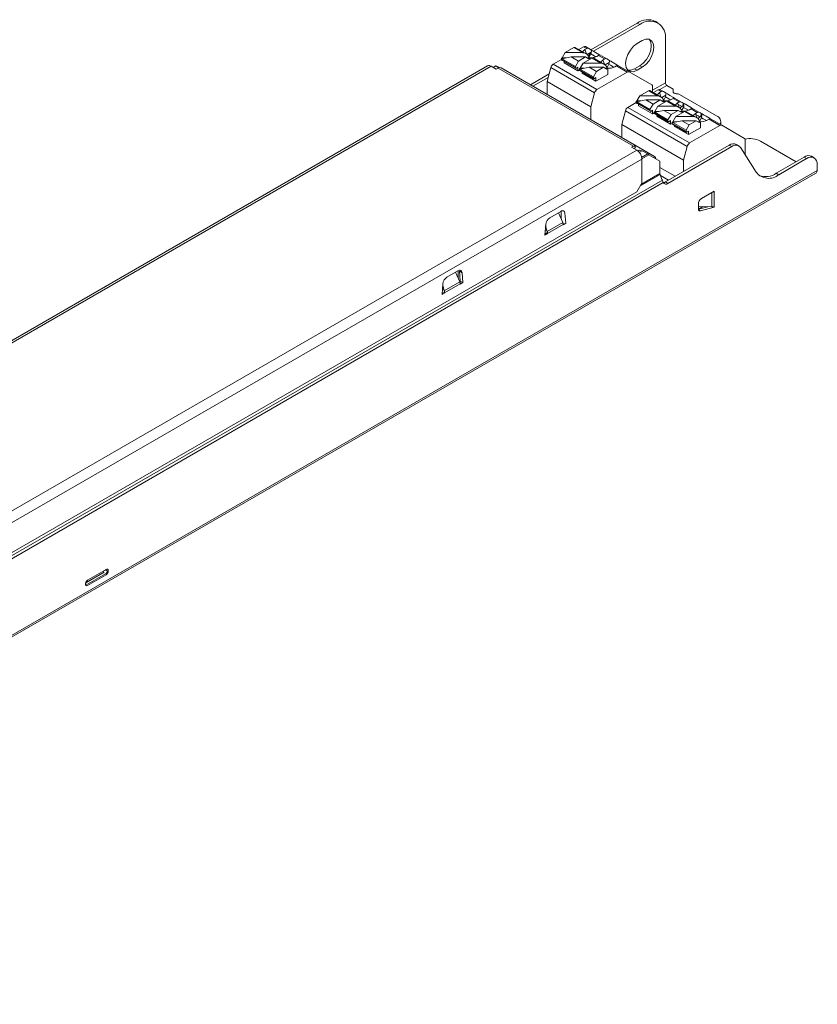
# Model space of a CAD drawing. Header units: millimetres. Extents: x -68 to 151, y -217 to -82.
# Tile 2 of 2: x 42 to 151, y -217 to -82. Entities that reach past the tile are written whole.
import ezdxf

# ---------------------------------------------------------------- set-up
doc = ezdxf.new("R2010")
doc.units = ezdxf.units.MM

msp = doc.modelspace()

# ---------------------------------------------------------------- linework, layer by layer
at = {"color": 7, "linetype": 'Continuous', "lineweight": 15}
for p, q in [((126.42, -82.22), (120.07, -85.88)), ((126.78, -82.42), (120.42, -86.09)), ((126.42, -82.22), (126.78, -82.42)), ((129.27, -82.17), (128.92, -81.97)), ((130.31, -84.46), (130.31, -90.42)), ((116.53, -86.28), (116.13, -87)), ((117.72, -85.59), (116.53, -86.28)), ((118.92, -86.28), (116.53, -86.28)), ((118.92, -86.28), (117.72, -85.59)), ((119.4, -86.42), (117.92, -85.57)), ((118.41, -85.85), (119.06, -85.47)), ((119.24, -85.86), (119.49, -85.72)), ((119.78, -85.72), (119.31, -85.45)), ((119.96, -86.4), (119.75, -86.76)), ((119.79, -85.72), (120.15, -85.93)), ((119.97, -86.29), (119.96, -86.4)), ((121.31, -86.6), (122.26, -87.15)), ((114.89, -87.88), (116.03, -87.22)), ((114.89, -87.88), (120.9, -91.35)), ((116.13, -87), (116.03, -87.06)), ((116.07, -87.32), (117.98, -88.42)), ((116.13, -87.12), (117.38, -86.86)), ((116.68, -87), (116.13, -87)), ((116.38, -87.26), (116.38, -87.43)), ((116.38, -87.5), (116.38, -87.67)), ((118.29, -88.78), (116.38, -87.67)), ((119.35, -86.86), (117.38, -86.86)), ((118.36, -87.43), (117.38, -86.86)), ((117.94, -88.16), (118.36, -87.43)), ((118.36, -87.43), (119.35, -86.86)), ((119, -87.71), (118.6, -88.43)), ((120.2, -87.02), (119, -87.71)), ((121.4, -87.71), (119, -87.71)), ((119.35, -86.86), (119.75, -87.12)), ((119.89, -87), (119.57, -87)), ((119.89, -87), (119.75, -86.76)), ((119.75, -87.12), (119.92, -87.02)), ((119.92, -87.02), (119.89, -87)), ((119.92, -87.18), (119.92, -87.02)), ((121.4, -87.71), (120.2, -87.02)), ((121.87, -87.85), (120.4, -87)), ((121.11, -86.66), (120.87, -86.8)), ((121.96, -87.15), (121.11, -86.66)), ((121.72, -87.29), (121.96, -87.15)), ((122.03, -87.96), (122.6, -87.64)), ((122.26, -87.15), (122.62, -87.36)), ((122.53, -87.88), (122.29, -88.3)), ((105.87, -88.1), (-43.83, -174.52)), ((106.37, -88.15), (-43.33, -174.57)), ((106.37, -88.15), (107.07, -88.56)), ((106.63, -88.3), (107.02, -88.08)), ((107.52, -88.34), (107.02, -88.08)), ((107.02, -88.08), (107.37, -88.38)), ((107.33, -88.41), (125.91, -99.13)), ((107.73, -88.37), (126.31, -99.09)), ((114.33, -89.2), (111.75, -90.69)), ((114.05, -90.25), (114.55, -88.34)), ((120.56, -91.81), (114.55, -88.34)), ((118.29, -88.78), (118.29, -88.29)), ((118.5, -88.65), (118.29, -88.78)), ((118.6, -88.43), (118.5, -88.49)), ((120.41, -89.59), (118.5, -88.49)), ((118.5, -88.49), (118.5, -88.65)), ((120.41, -89.75), (118.5, -88.65)), ((118.54, -88.74), (120.45, -89.85)), ((118.6, -88.55), (119.85, -88.29)), ((119.16, -88.43), (118.6, -88.43)), ((118.86, -88.92), (118.86, -89.1)), ((120.76, -90.2), (118.86, -89.1)), ((121.82, -88.29), (119.85, -88.29)), ((120.84, -88.86), (119.85, -88.29)), ((120.41, -89.59), (120.84, -88.86)), ((122.39, -89.27), (120.76, -90.2)), ((120.84, -88.86), (121.82, -88.29)), ((125.07, -88.94), (120.9, -91.35)), ((121.82, -88.29), (122.22, -88.55)), ((122.36, -88.43), (122.04, -88.43)), ((122.22, -88.55), (122.39, -88.45)), ((122.36, -88.43), (122.23, -88.19)), ((122.39, -88.45), (122.36, -88.43)), ((122.39, -89.27), (122.39, -88.45)), ((123.35, -88.22), (123.59, -88.08)), ((123.59, -88.08), (125.07, -88.94)), ((123.79, -88.03), (125.32, -88.92)), ((125.32, -88.92), (128.44, -90.72)), ((114.2, -89.68), (112.1, -90.89)), ((114.05, -90.25), (120.06, -93.71)), ((114.05, -92.02), (114.05, -90.25)), ((120.41, -89.75), (120.41, -89.59)), ((120.76, -90.2), (120.76, -89.71)), ((120.56, -91.81), (120.06, -93.71)), ((127.98, -91.51), (126.78, -92.2)), ((129.17, -92.2), (127.98, -91.51)), ((129.65, -92.34), (128.18, -91.49)), ((128.54, -91.7), (128.54, -90.95)), ((128.66, -91.77), (129.32, -91.39)), ((129.74, -91.64), (129.32, -91.39)), ((129.5, -91.78), (129.74, -91.64)), ((129.57, -91.37), (130.04, -91.64)), ((130.04, -91.64), (130.4, -91.85)), ((130.52, -90.79), (131.37, -91.28)), ((131.37, -91.28), (131.37, -91.65)), ((132.23, -92.02), (137.35, -94.97)), ((125.14, -93.8), (126.28, -93.14)), ((126.38, -92.92), (126.28, -92.98)), ((128.19, -94.08), (126.28, -92.98)), ((126.28, -92.98), (126.28, -93.14)), ((126.78, -92.2), (126.38, -92.92)), ((126.38, -93.04), (127.63, -92.78)), ((126.94, -92.92), (126.38, -92.92)), ((126.63, -93.35), (126.63, -93.59)), ((129.17, -92.2), (126.78, -92.2)), ((129.6, -92.78), (127.63, -92.78)), ((128.61, -93.35), (127.63, -92.78)), ((128.19, -94.08), (128.61, -93.35)), ((128.61, -93.35), (129.6, -92.78)), ((130.45, -92.94), (129.26, -93.63)), ((129.6, -92.78), (130, -93.04)), ((130.38, -92.13), (129.81, -92.45)), ((130.14, -92.92), (129.82, -92.92)), ((130, -93.04), (130.17, -92.94)), ((130.14, -92.92), (130.01, -92.68)), ((130.07, -92.79), (130.31, -92.37)), ((130.17, -92.94), (130.14, -92.92)), ((130.17, -93.1), (130.17, -92.94)), ((131.65, -93.63), (130.45, -92.94)), ((132.13, -93.77), (130.65, -92.92)), ((132.21, -93.06), (131.37, -92.57)), ((131.56, -92.52), (132.52, -93.07)), ((132.76, -93.21), (132.7, -93.64)), ((120.06, -93.71), (120.06, -95.49)), ((124.3, -96.16), (124.81, -94.26)), ((133.29, -99.16), (124.81, -94.26)), ((125.14, -93.8), (133.63, -98.7)), ((128.54, -94.69), (126.63, -93.59)), ((128.19, -94.25), (128.19, -94.08)), ((128.54, -94.69), (128.54, -94.2)), ((128.76, -94.57), (128.54, -94.69)), ((128.86, -94.35), (128.76, -94.41)), ((130.66, -95.51), (128.76, -94.41)), ((128.76, -94.41), (128.76, -94.57)), ((130.66, -95.67), (128.76, -94.57)), ((128.8, -94.66), (130.71, -95.77)), ((129.26, -93.63), (128.86, -94.35)), ((128.86, -94.47), (130.1, -94.21)), ((129.41, -94.35), (128.86, -94.35)), ((131.65, -93.63), (129.26, -93.63)), ((132.07, -94.21), (130.1, -94.21)), ((131.09, -94.78), (130.1, -94.21)), ((131.09, -94.78), (132.07, -94.21)), ((132.93, -94.37), (131.73, -95.06)), ((132.07, -94.21), (132.47, -94.47)), ((132.61, -94.35), (132.3, -94.35)), ((132.47, -94.47), (132.64, -94.37)), ((132.61, -94.35), (132.48, -94.11)), ((132.78, -93.8), (132.54, -94.22)), ((132.64, -94.37), (132.61, -94.35)), ((132.64, -94.53), (132.64, -94.37)), ((134.12, -95.06), (132.93, -94.37)), ((134.6, -95.2), (133.13, -94.35)), ((133.84, -94), (133.6, -94.14)), ((134.69, -94.49), (133.84, -94)), ((134.04, -93.95), (134.99, -94.5)), ((135.24, -94.64), (135.18, -95.07)), ((129.11, -94.84), (129.11, -95.02)), ((131.02, -96.12), (129.11, -95.02)), ((130.66, -95.51), (131.09, -94.78)), ((130.66, -95.67), (130.66, -95.51)), ((131.02, -96.12), (131.02, -95.63)), ((131.23, -96), (131.02, -96.12)), ((131.33, -95.78), (131.23, -95.84)), ((133.14, -96.94), (131.23, -95.84)), ((131.23, -95.84), (131.23, -96)), ((133.14, -97.1), (131.23, -96)), ((131.27, -96.09), (133.18, -97.19)), ((131.73, -95.06), (131.33, -95.78)), ((131.33, -95.89), (132.58, -95.64)), ((131.89, -95.78), (131.33, -95.78)), ((134.12, -95.06), (131.73, -95.06)), ((134.55, -95.64), (132.58, -95.64)), ((133.56, -96.2), (132.58, -95.64)), ((133.56, -96.2), (134.55, -95.64)), ((134.55, -95.64), (134.95, -95.89)), ((135.09, -95.78), (134.77, -95.78)), ((134.95, -95.89), (135.12, -95.8)), ((135.09, -95.78), (134.96, -95.54)), ((135.26, -95.23), (135.02, -95.65)), ((135.12, -95.8), (135.09, -95.78)), ((135.12, -96.61), (135.12, -95.8)), ((136.07, -95.57), (136.32, -95.43)), ((136.32, -95.43), (137.8, -96.29)), ((136.51, -95.38), (138.05, -96.26)), ((137.93, -96.19), (137.93, -95.79)), ((124.3, -96.16), (132.79, -101.06)), ((124.3, -97.93), (124.3, -96.16)), ((131.58, -96.27), (131.58, -96.45)), ((133.49, -97.55), (131.58, -96.45)), ((133.14, -96.94), (133.56, -96.2)), ((133.14, -97.1), (133.14, -96.94)), ((135.12, -96.61), (133.49, -97.55)), ((133.49, -97.55), (133.49, -97.06)), ((137.8, -96.29), (133.63, -98.7)), ((138.05, -96.26), (141.17, -98.06)), ((141.27, -100.3), (141.27, -98.29)), ((143.36, -98.44), (148.28, -101.28)), ((126.36, -99.69), (-23.34, -186.11)), ((125.65, -99.28), (126.36, -99.69)), ((128.82, -100.54), (126.31, -99.09)), ((126.55, -99.81), (126.47, -99.77)), ((126.71, -100.01), (127.11, -99.77)), ((127.11, -99.77), (126.77, -99.68)), ((127.9, -100.2), (127.11, -99.77)), ((139.07, -99), (130.31, -104.06)), ((139.43, -99.2), (130.66, -104.26)), ((133.29, -99.16), (132.79, -101.06)), ((139.43, -99.2), (139.07, -99)), ((140.43, -99.1), (140.07, -98.9)), ((140.68, -99.35), (142.78, -102.7)), ((127.06, -100.91), (-22.63, -187.33)), ((127.06, -100.91), (127.06, -104.21)), ((129.56, -101.2), (128.03, -100.32)), ((129.56, -101.2), (129.56, -102.91)), ((132.79, -101.06), (132.79, -102.63)), ((149.37, -100.65), (145.54, -102.86)), ((149.72, -100.85), (145.9, -103.06)), ((149.72, -100.85), (149.37, -100.65)), ((150.76, -100.73), (150.4, -100.53)), ((-46.99, -217.12), (151, -102.83)), ((-46.82, -216.76), (151.17, -102.46)), ((145.9, -103.06), (145.54, -102.86)), ((151.17, -102.46), (151.17, -101.66)), ((129.89, -103.81), (-25.69, -193.62)), ((130.02, -104.15), (-25.67, -194.03)), ((127.06, -104.21), (126.36, -105.43)), ((129.58, -103.05), (129.84, -103.71)), ((130.66, -104.26), (130.31, -104.06)), ((-21.92, -191.03), (126.36, -105.43)), ((136.69, -105.52), (136.68, -105.52)), ((136.69, -107.5), (136.69, -105.52)), ((137.02, -107.45), (137.02, -105.41)), ((116.2, -109.64), (115.6, -108.3)), ((115.63, -108.35), (115.63, -108.28)), ((115.98, -109.14), (115.98, -108.08)), ((134.84, -107.08), (134.84, -107.74)), ((114.07, -110.87), (116.2, -109.64)), ((113.86, -109.9), (113.75, -111.37)), ((114.11, -111.14), (116.26, -109.9)), ((102.47, -117.88), (102.37, -116.53)), ((99.92, -119.04), (102.06, -117.8)), ((99.97, -119.3), (102.12, -118.06))]:
    msp.add_line(p, q, dxfattribs=at)
at = {"color": 144, "linetype": 'Continuous', "lineweight": 0}
for p, q in [((127.13, -84.62), (126.42, -85.03)), ((119.49, -85.72), (119.06, -85.47)), ((119.31, -85.45), (119.79, -85.72)), ((120.12, -86.21), (119.56, -86.53)), ((119.82, -86.87), (120.06, -86.45)), ((117.94, -88.16), (116.03, -87.06)), ((116.03, -87.06), (116.03, -87.22)), ((117.94, -88.33), (116.03, -87.22)), ((116.31, -87.22), (116.17, -87.31)), ((107.07, -88.55), (107.37, -88.38)), ((107.33, -88.41), (107.07, -88.56)), ((107.37, -88.39), (107.37, -88.38)), ((117.94, -88.33), (117.94, -88.16)), ((118.08, -88.41), (118.29, -88.29)), ((126.78, -88.09), (126.07, -88.5)), ((126.42, -88.7), (126.07, -88.5)), ((126.42, -88.7), (127.13, -88.29)), ((127.13, -88.29), (126.78, -88.09)), ((120.55, -89.84), (120.76, -89.71)), ((128.19, -94.25), (126.28, -93.14)), ((126.42, -93.22), (126.42, -93.22)), ((131.37, -92.57), (131.12, -92.71)), ((131.97, -93.2), (132.21, -93.06)), ((132.18, -93.8), (131.97, -93.2)), ((132.52, -93.07), (132.87, -93.28)), ((128.33, -94.33), (128.54, -94.2)), ((132.29, -93.88), (132.85, -93.55)), ((134.45, -94.63), (134.69, -94.49)), ((134.65, -95.23), (134.45, -94.63)), ((134.99, -94.5), (135.35, -94.7)), ((130.81, -95.76), (131.02, -95.63)), ((134.76, -95.31), (135.33, -94.98)), ((133.28, -97.18), (133.49, -97.06)), ((125.91, -99.13), (125.65, -99.28)), ((126.06, -99.52), (126.31, -99.09)), ((126.47, -99.77), (126.55, -99.81)), ((126.54, -99.82), (126.77, -99.68)), ((128.72, -100.72), (128.82, -100.54)), ((129.56, -102.06), (131.67, -103.27)), ((130.75, -103.8), (129.63, -103.16)), ((137.03, -105.32), (135.26, -106.34)), ((136.95, -105.37), (137.02, -105.41)), ((137.03, -105.4), (137.02, -105.41)), ((137.03, -105.32), (137.03, -105.4)), ((115.95, -108.1), (114.42, -108.97)), ((136.69, -107.5), (134.84, -107.41)), ((135.46, -107.44), (134.84, -107.8)), ((136.12, -107.47), (134.84, -107.82)), ((135.15, -108.03), (134.85, -107.86)), ((137.01, -107.53), (135.15, -108.03)), ((137.03, -107.45), (137.01, -107.53)), ((137.03, -107.45), (137.02, -107.45)), ((116.62, -109.72), (116.51, -108.37)), ((114.01, -110.67), (113.8, -110.79)), ((113.85, -110.1), (114.07, -110.87)), ((116.62, -109.72), (116.26, -109.95)), ((116.26, -109.95), (116.26, -109.9)), ((114.11, -111.2), (113.75, -111.37)), ((114.1, -111.02), (113.77, -111.22)), ((114.11, -111.14), (114.11, -111.2)), ((101.8, -116.26), (100.28, -117.14)), ((101.84, -117.3), (101.84, -116.24)), ((102.37, -116.53), (102.01, -116.33)), ((102.12, -117.68), (102.01, -116.33)), ((102.06, -117.8), (101.46, -116.46)), ((101.48, -116.52), (101.48, -116.44)), ((102.47, -117.88), (102.12, -117.68)), ((99.72, -118.06), (99.61, -119.53)), ((99.87, -118.83), (99.65, -118.95)), ((99.7, -118.27), (99.92, -119.04)), ((102.47, -117.88), (102.12, -118.12)), ((102.12, -118.12), (102.12, -118.06)), ((99.96, -119.36), (99.61, -119.53)), ((99.96, -119.19), (99.62, -119.38)), ((99.97, -119.3), (99.96, -119.36)), ((53.38, -157.93), (50.66, -159.51)), ((53.17, -157.73), (50.68, -159.16)), ((50.9, -158.79), (53.45, -157.32)), ((53.45, -158.06), (50.9, -159.53)), ((53.59, -157.52), (53.59, -157.65)), ((53.73, -157.49), (53.73, -157.57)), ((50.62, -159.36), (50.62, -159.28))]:
    msp.add_line(p, q, dxfattribs=at)
at = {"color": 8, "linetype": 'Continuous', "lineweight": 15}
for p, q in [((119.45, -86.45), (119.24, -85.86)), ((121.93, -87.88), (121.72, -87.29)), ((130.31, -90.42), (128.54, -91.44)), ((129.7, -92.37), (129.5, -91.78)), ((130.52, -90.79), (129.54, -91.35)), ((125.91, -99.13), (126.19, -99.3)), ((126.29, -99.09), (126.31, -99.09)), ((127.04, -100.7), (127.9, -100.2)), ((127.06, -100.88), (128.03, -100.32)), ((126.81, -104.65), (129.58, -103.05)), ((126.94, -104.42), (129.56, -102.91)), ((136.69, -105.52), (136.69, -105.52))]:
    msp.add_line(p, q, dxfattribs=at)
at = {"color": 7, "linetype": 'Continuous', "lineweight": 15, "flags": 128}
for points in [[(126.42, -85.03), (125.93, -85.4), (125.49, -85.92), (125.13, -86.53), (124.91, -87.17), (124.83, -87.78), (124.91, -88.31), (125.13, -88.69), (125.49, -88.89), (125.93, -88.9), (126.42, -88.7)], [(128.06, -84.43), (128.29, -84.81), (128.37, -85.34), (128.29, -85.95), (128.06, -86.59), (127.71, -87.2), (127.27, -87.72), (126.78, -88.09)], [(127.13, -88.29), (127.62, -87.92), (128.06, -87.4), (128.42, -86.79), (128.64, -86.15), (128.72, -85.54), (128.64, -85.02), (128.42, -84.63), (128.06, -84.43), (127.62, -84.43), (127.13, -84.62)], [(118.94, -86.16), (119, -86.07), (119.24, -85.86)], [(119.96, -86.4), (119.96, -86.4), (120.06, -86.45)], [(120.75, -86.86), (120.65, -86.79), (120.27, -86.58), (120.06, -86.45)], [(121.31, -86.6), (121.15, -86.51), (120.69, -86.24), (120.33, -86.03), (120.14, -85.93)], [(121.42, -87.59), (121.47, -87.5), (121.72, -87.29)], [(122.54, -87.89), (122.75, -88.01), (123.12, -88.22), (123.23, -88.28)], [(122.61, -87.35), (122.8, -87.46), (123.17, -87.67), (123.63, -87.94), (123.78, -88.03)], [(126.07, -88.5), (125.58, -88.69), (125.13, -88.69)], [(129.2, -92.08), (129.25, -91.99), (129.5, -91.78)], [(131.56, -92.52), (131.4, -92.43), (130.94, -92.16), (130.58, -91.95), (130.39, -91.84)], [(131.88, -91.93), (131.78, -91.93), (131.68, -91.91), (131.6, -91.89), (131.52, -91.85), (131.46, -91.81), (131.41, -91.76), (131.38, -91.7), (131.37, -91.65)], [(131, -92.77), (130.9, -92.71), (130.53, -92.5), (130.3, -92.37)], [(131.67, -93.51), (131.72, -93.42), (131.97, -93.2)], [(132.03, -93.36), (132.33, -93.54), (132.6, -93.7)], [(132.51, -93.07), (132.63, -93.14), (132.76, -93.21)], [(132.87, -93.28), (132.76, -93.21), (132.76, -93.21)], [(132.87, -93.27), (133.05, -93.38), (133.42, -93.59), (133.88, -93.86), (134.04, -93.95)], [(132.79, -93.81), (133, -93.93), (133.37, -94.14), (133.48, -94.2)], [(134.15, -94.94), (134.2, -94.85), (134.45, -94.63)], [(135.24, -94.64), (135.11, -94.57), (134.98, -94.49)], [(135.35, -94.7), (135.24, -94.64), (135.24, -94.64)], [(135.34, -94.7), (135.53, -94.81), (135.89, -95.02), (136.35, -95.29), (136.51, -95.38)], [(135.08, -95.13), (134.81, -94.97), (134.5, -94.79)], [(135.27, -95.24), (135.48, -95.36), (135.85, -95.57), (135.95, -95.63)], [(135.15, -108.03), (135.09, -108.04), (135.02, -108.04), (134.97, -108.02), (134.92, -107.99), (134.89, -107.94), (134.86, -107.89), (134.84, -107.82), (134.84, -107.74)]]:
    msp.add_lwpolyline(points, dxfattribs=at)
at = {"color": 144, "linetype": 'Continuous', "lineweight": 0, "flags": 128}
for points in [[(115.95, -108.1), (116.05, -108.05), (116.15, -108.02), (116.24, -108.02), (116.33, -108.05), (116.4, -108.1), (116.45, -108.17), (116.49, -108.26), (116.51, -108.37)], [(101.8, -116.26), (101.91, -116.21), (102.01, -116.19), (102.1, -116.19), (102.19, -116.21), (102.26, -116.26), (102.31, -116.33), (102.35, -116.42), (102.37, -116.53)]]:
    msp.add_lwpolyline(points, dxfattribs=at)
at = {"color": 7, "linetype": 'Continuous', "lineweight": 15}
for centre, radius, start, end in [((127.89, -84.26), 2.51, 65.6929, 125.6176), ((128.16, -84.11), 2.18, 350.786, 129.2033), ((117.84, -85.75), 0.201, 65.6929, 125.6176), ((118.89, -87.3), 1.02, 31.9936, 88.0063), ((121.27, -86.85), 0.253, 81.3984, 129.4191), ((115.31, -88.54), 0.782, 122.8922, 165.4815), ((116.12, -87.24), 0.0959, 172.7442, 235.9436), ((120.06, -85.22), 1.77, 263.5867, 297.2093), ((120.32, -87.18), 0.201, 65.6929, 125.6176), ((121.36, -88.73), 1.02, 31.9936, 88.0063), ((122.11, -87.4), 0.295, 58.2266, 119.8189), ((106.07, -88.56), 0.503, 54.3824, 114.3071), ((107.56, -88.74), 0.402, 65.686, 125.6182), ((118.02, -88.34), 0.0873, 170.786, 309.2033), ((118.6, -88.66), 0.0959, 172.7442, 235.9436), ((122.54, -86.65), 1.77, 263.5867, 297.2093), ((123.75, -88.28), 0.253, 81.3984, 129.4191), ((125.22, -89.15), 0.251, 65.686, 125.6182), ((120.5, -89.77), 0.0873, 170.786, 309.2033), ((121.32, -92.01), 0.782, 122.8922, 165.4815), ((128.09, -91.67), 0.201, 65.6929, 125.6176), ((128.29, -90.92), 0.252, 354.3796, 54.302), ((129.46, -91.6), 0.251, 65.686, 125.6182), ((129.89, -91.89), 0.295, 58.2266, 119.8189), ((131.9, -92.66), 0.724, 61.9903, 91.4796), ((129.14, -93.22), 1.02, 31.9936, 88.0063), ((130.31, -91.14), 1.77, 263.5867, 297.2093), ((130.57, -93.1), 0.201, 65.6929, 125.6176), ((125.56, -94.46), 0.782, 122.8922, 165.4815), ((128.85, -94.58), 0.0959, 172.7442, 235.9436), ((131.61, -94.65), 1.02, 31.9936, 88.0063), ((132.79, -92.57), 1.77, 263.5867, 297.2093), ((133.04, -94.53), 0.201, 65.6929, 125.6176), ((134, -94.2), 0.253, 81.3984, 129.4191), ((130.75, -95.69), 0.0873, 170.786, 309.2033), ((131.33, -96.01), 0.0959, 172.7442, 235.9436), ((134.09, -96.08), 1.02, 31.9936, 88.0063), ((135.26, -94), 1.77, 263.5867, 297.2093), ((136.48, -95.63), 0.253, 81.3984, 129.4191), ((137.04, -95.78), 0.869, 335.7701, 69.6009), ((133.23, -97.12), 0.0873, 170.786, 309.2033), ((137.95, -96.49), 0.251, 65.686, 125.6182), ((134.05, -99.36), 0.782, 122.8922, 165.4815), ((139.66, -99.81), 1.01, 65.6738, 125.6366), ((141.02, -98.27), 0.252, 354.3796, 54.302), ((141.94, -101.19), 3.09, 62.7003, 102.8316), ((139.98, -99.87), 0.87, 37.061, 129.6418), ((149.98, -101.41), 0.978, 64.4261, 128.7919), ((150.3, -101.52), 0.881, 350.6065, 131.2422), ((144.51, -101.38), 2.18, 217.3303, 309.6127), ((144.05, -100.73), 2.6, 251.5323, 305.1053), ((129.95, -102.9), 0.391, 181.1082, 202.0212), ((129.96, -103.49), 0.665, 274.8953, 301.5018), ((130.39, -103.93), 0.427, 210.2034, 310.2945), ((136.53, -104.51), 1.02, 279.2585, 299.0017), ((53.56, -157.46), 0.175, 350.786, 129.2033), ((51.23, -159.31), 0.615, 122.6055, 177.3945)]:
    msp.add_arc(centre, radius, start, end, dxfattribs=at)
at = {"color": 144, "linetype": 'Continuous', "lineweight": 0}
for centre, radius, start, end in [((119.21, -85.68), 0.251, 65.686, 125.6182), ((119.63, -85.97), 0.295, 58.2266, 119.8189), ((130.77, -90.4), 0.461, 182.6055, 237.3945), ((126.37, -93.16), 0.0873, 170.786, 309.2033), ((131.53, -92.77), 0.253, 81.3984, 129.4191), ((132.36, -93.32), 0.295, 58.2266, 119.8189), ((128.28, -94.26), 0.0873, 170.786, 309.2033), ((134.84, -94.75), 0.295, 58.2266, 119.8189), ((126.14, -99.46), 0.402, 65.686, 125.6182), ((125.53, -100.98), 1.54, 2.6055, 57.3945), ((128.59, -100.86), 0.389, 358.5937, 54.7725), ((150.79, -102.51), 0.384, 304.0564, 7.2558), ((130.92, -103.29), 1.15, 201.181, 206.9475), ((135.76, -107.12), 0.922, 122.6055, 177.3945), ((115.1, -110.02), 1.24, 122.8009, 174.311), ((100.96, -118.18), 1.24, 122.8009, 174.311), ((53.33, -157.47), 0.309, 196.8534, 237.3036), ((53.36, -157.34), 0.0873, 230.7967, 9.214), ((53.36, -157.48), 0.0954, 62.9563, 127.3615), ((53.59, -157.21), 0.307, 242.6097, 297.3903), ((53.12, -157.54), 0.615, 302.6055, 357.3945), ((50.58, -159.19), 0.101, 294.4339, 353.6282), ((50.79, -159.39), 0.175, 170.786, 309.2033), ((50.8, -158.8), 0.101, 306.3715, 5.5614)]:
    msp.add_arc(centre, radius, start, end, dxfattribs=at)
for points in [[(120.12, -86.21), (120.1, -86.29), (120.08, -86.37), (120.06, -86.45)], [(132.87, -93.28), (132.87, -93.37), (132.86, -93.46), (132.85, -93.55)], [(135.35, -94.7), (135.34, -94.8), (135.33, -94.89), (135.33, -94.98)], [(127.9, -100.2), (127.95, -100.25), (127.99, -100.28), (128.03, -100.32)], [(129.89, -103.81), (129.95, -103.93), (130, -104.05), (130.02, -104.15)], [(137.02, -107.45), (136.93, -107.48), (136.82, -107.5), (136.69, -107.5)]]:
    msp.add_open_spline(points, degree=3, dxfattribs=at)
at = {"color": 7, "linetype": 'Continuous', "lineweight": 15}
for points in [[(120.15, -85.93), (120.14, -86.02), (120.13, -86.11), (120.12, -86.21)], [(122.6, -87.64), (122.58, -87.72), (122.55, -87.8), (122.53, -87.88)], [(122.62, -87.36), (122.61, -87.45), (122.61, -87.54), (122.6, -87.64)], [(130.4, -91.85), (130.39, -91.94), (130.38, -92.03), (130.38, -92.13)], [(130.38, -92.13), (130.35, -92.21), (130.33, -92.29), (130.31, -92.37)], [(132.85, -93.55), (132.83, -93.64), (132.81, -93.72), (132.78, -93.8)], [(135.33, -94.98), (135.3, -95.07), (135.28, -95.15), (135.26, -95.23)]]:
    msp.add_open_spline(points, degree=3, dxfattribs=at)
at = {"color": 144, "linetype": 'Continuous', "lineweight": 0}
for points, knots in [([(116.2, -109.64), (116.21, -109.66), (116.23, -109.71), (116.24, -109.77), (116.26, -109.84), (116.26, -109.88), (116.26, -109.9)], [0, 0, 0, 0, 0.25, 0.500001, 0.75, 1, 1, 1, 1]), ([(114.11, -111.14), (114.11, -111.12), (114.11, -111.07), (114.1, -111.01), (114.09, -110.94), (114.07, -110.9), (114.07, -110.87)], [0, 0, 0, 0, 0.25, 0.500001, 0.75, 1, 1, 1, 1]), ([(99.97, -119.3), (99.97, -119.28), (99.97, -119.24), (99.96, -119.17), (99.95, -119.11), (99.93, -119.06), (99.92, -119.04)], [0, 0, 0, 0, 0.25, 0.500001, 0.75, 1, 1, 1, 1]), ([(102.06, -117.8), (102.07, -117.83), (102.09, -117.87), (102.1, -117.94), (102.11, -118), (102.12, -118.04), (102.12, -118.06)], [0, 0, 0, 0, 0.25, 0.500001, 0.75, 1, 1, 1, 1]), ([(53.38, -157.93), (53.43, -157.91), (53.47, -157.87), (53.53, -157.8), (53.55, -157.77), (53.58, -157.71), (53.59, -157.68), (53.59, -157.65)], [0, 0, 0, 0, 0.5, 0.5, 0.75, 0.75, 1, 1, 1, 1])]:
    msp.add_open_spline(points, degree=3, knots=knots, dxfattribs=at)
at = {"color": 7, "linetype": 'Continuous', "lineweight": 15}
for points, knots in [([(53.41, -157.41), (53.42, -157.41), (53.43, -157.4), (53.43, -157.4), (53.43, -157.4)], [0, 0, 0, 0, 0.598197, 1, 1, 1, 1]), ([(50.68, -159.2), (50.68, -159.19), (50.68, -159.16), (50.7, -159.09), (50.73, -159.02), (50.78, -158.96), (50.83, -158.91), (50.85, -158.89), (50.86, -158.88)], [0, 0, 0, 0, 0.157431, 0.320841, 0.49967, 0.687234, 0.854416, 1, 1, 1, 1])]:
    msp.add_open_spline(points, degree=3, knots=knots, dxfattribs=at)

doc.saveas('drawing.dxf')
